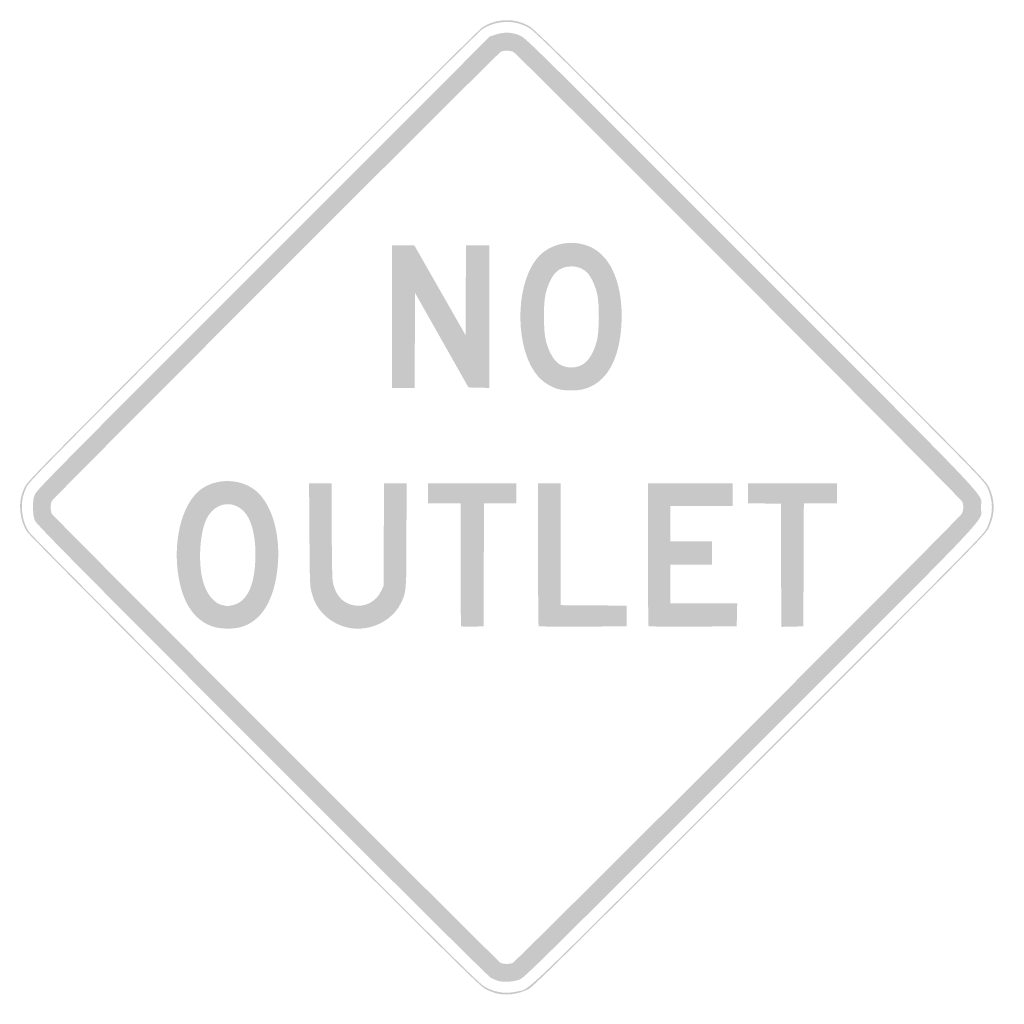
# Model space of a CAD drawing. Header units: inches. Extents: x -21.2 to 21.7, y -21.6 to 21.2.
import ezdxf

# ---------------------------------------------------------------- set-up
doc = ezdxf.new("R2010")
doc.units = ezdxf.units.IN
doc.header["$MEASUREMENT"] = 0

msp = doc.modelspace()

# ---------------------------------------------------------------- hatches: boundary and pattern name
h = msp.add_hatch(color=7)
edge = h.paths.add_edge_path()
edge.add_spline(control_points=[(-0.48, -21.153), (-0.593, -21.122), (-0.796, -21.043), (-0.931, -20.975), (-1.153, -20.865), (-2.128, -19.903), (-10.961, -11.074), (-16.483, -5.555), (-20.806, -1.204), (-20.885, -1.086), (-21.078, -0.798), (-21.179, -0.489), (-21.203, -0.113), (-21.227, 0.258), (-21.176, 0.518), (-21.008, 0.883), (-20.897, 1.124), (-20.357, 1.672), (-11.093, 10.942), (-5.558, 16.48), (-1.204, 20.806), (-1.086, 20.885), (-0.805, 21.073), (-0.492, 21.178), (-0.137, 21.203), (0.235, 21.228), (0.532, 21.167), (0.893, 20.99), (1.167, 20.855), (1.531, 20.496), (11.014, 11.014), (20.682, 1.346), (20.854, 1.172), (20.993, 0.883), (21.273, 0.302), (21.272, -0.29), (20.991, -0.883), (20.854, -1.174), (20.737, -1.292), (11.015, -11.012), (2.429, -19.596), (1.147, -20.862), (0.938, -20.97), (0.494, -21.199), (-0.048, -21.269), (-0.48, -21.153)], knot_values=[0, 0, 0, 0, 1, 1, 1, 2, 2, 2, 3, 3, 3, 4, 4, 4, 5, 5, 5, 6, 6, 6, 7, 7, 7, 8, 8, 8, 9, 9, 9, 10, 10, 10, 11, 11, 11, 12, 12, 12, 13, 13, 13, 14, 14, 14, 15, 15, 15, 15], degree=3, periodic=0)
edge = h.paths.add_edge_path(flags=0)
edge.add_spline(control_points=[(0.448, -21.074), (1.04, -20.935), (0.313, -21.633), (10.975, -10.973), (20.659, -1.292), (20.775, -1.174), (20.913, -0.883), (21.194, -0.29), (21.194, 0.302), (20.914, 0.883), (20.775, 1.172), (20.604, 1.346), (10.975, 10.975), (1.53, 20.419), (1.167, 20.777), (0.893, 20.911), (0.532, 21.088), (0.235, 21.15), (-0.137, 21.124), (-0.492, 21.099), (-0.805, 20.995), (-1.086, 20.807), (-1.204, 20.728), (-5.542, 16.418), (-11.054, 10.903), (-20.281, 1.67), (-20.818, 1.124), (-20.93, 0.883), (-21.098, 0.518), (-21.148, 0.258), (-21.125, -0.113), (-21.101, -0.489), (-21, -0.798), (-20.807, -1.086), (-20.728, -1.204), (-16.421, -5.539), (-10.922, -11.035), (-2.125, -19.828), (-1.153, -20.786), (-0.931, -20.897), (-0.455, -21.133), (-0.033, -21.188), (0.448, -21.074)], knot_values=[0, 0, 0, 0, 1, 1, 1, 2, 2, 2, 3, 3, 3, 4, 4, 4, 5, 5, 5, 6, 6, 6, 7, 7, 7, 8, 8, 8, 9, 9, 9, 10, 10, 10, 11, 11, 11, 12, 12, 12, 13, 13, 13, 14, 14, 14, 14], degree=3, periodic=0)
h = msp.add_hatch(color=7)
edge = h.paths.add_edge_path()
edge.add_spline(control_points=[(-0.392, -20.611), (-0.479, -20.582), (-0.62, -20.522), (-0.706, -20.477), (-0.804, -20.425), (-4.545, -16.711), (-10.664, -10.59), (-18.889, -2.361), (-20.478, -0.753), (-20.553, -0.589), (-20.625, -0.428), (-20.642, -0.321), (-20.643, 0), (-20.644, 0.35), (-20.632, 0.416), (-20.537, 0.608), (-20.447, 0.791), (-18.921, 2.333), (-10.588, 10.661)], knot_values=[0, 0, 0, 0, 1, 1, 1, 2, 2, 2, 3, 3, 3, 4, 4, 4, 5, 5, 5, 6, 6, 6, 6], degree=3, periodic=0)
edge.add_line((-10.588, 10.661), (-0.746, 20.498))
edge.add_line((-0.746, 20.498), (-0.476, 20.586))
edge.add_spline(control_points=[(-0.476, 20.586), (-0.099, 20.708), (0.275, 20.684), (0.617, 20.514), (0.84, 20.404), (1.795, 19.46), (10.66, 10.589), (21.665, -0.425), (20.64, 0.663), (20.643, -0.001), (20.646, -0.672), (21.658, 0.401), (10.589, -10.66), (1.679, -19.562), (0.765, -20.464), (0.569, -20.546), (0.307, -20.657), (-0.161, -20.688), (-0.392, -20.611)], knot_values=[0, 0, 0, 0, 1, 1, 1, 2, 2, 2, 3, 3, 3, 4, 4, 4, 5, 5, 5, 6, 6, 6, 6], degree=3, periodic=0)
edge = h.paths.add_edge_path(flags=0)
edge.add_spline(control_points=[(0.243, -19.838), (0.384, -19.785), (19.74, -0.437), (19.82, -0.269), (19.889, -0.124), (19.896, 0.086), (19.838, 0.243), (19.791, 0.368), (0.453, 19.734), (0.286, 19.822), (0.161, 19.889), (-0.147, 19.897), (-0.267, 19.835), (-0.389, 19.774), (-19.754, 0.415), (-19.822, 0.286), (-19.895, 0.15), (-19.895, -0.15), (-19.822, -0.286), (-19.759, -0.406), (-0.397, -19.768), (-0.275, -19.834), (-0.174, -19.888), (0.101, -19.891), (0.243, -19.838)], knot_values=[0, 0, 0, 0, 1, 1, 1, 2, 2, 2, 3, 3, 3, 4, 4, 4, 5, 5, 5, 6, 6, 6, 7, 7, 7, 8, 8, 8, 8], degree=3, periodic=0)
h = msp.add_hatch(color=7)
edge = h.paths.add_edge_path()
edge.add_spline(control_points=[(2.276, 5.137), (1.953, 5.216), (1.603, 5.428), (1.367, 5.688), (0.359, 6.8), (0.315, 9.587), (1.287, 10.813), (1.825, 11.493), (2.843, 11.711), (3.666, 11.322), (4.558, 10.9), (5.059, 9.659), (4.99, 8.046), (4.921, 6.434), (4.334, 5.403), (3.335, 5.143), (3.063, 5.072), (2.554, 5.069), (2.276, 5.137)], knot_values=[0, 0, 0, 0, 1, 1, 1, 2, 2, 2, 3, 3, 3, 4, 4, 4, 5, 5, 5, 6, 6, 6, 6], degree=3, periodic=0)
edge = h.paths.add_edge_path(flags=0)
edge.add_spline(control_points=[(3.185, 6.162), (3.51, 6.296), (3.758, 6.661), (3.912, 7.233), (4.022, 7.64), (4.035, 8.83), (3.933, 9.278), (3.856, 9.618), (3.689, 9.992), (3.53, 10.18), (3.18, 10.595), (2.433, 10.595), (2.082, 10.18), (1.923, 9.993), (1.756, 9.619), (1.679, 9.278), (1.576, 8.828), (1.589, 7.641), (1.7, 7.229), (1.843, 6.705), (2.07, 6.341), (2.344, 6.197), (2.599, 6.064), (2.913, 6.051), (3.185, 6.162)], knot_values=[0, 0, 0, 0, 1, 1, 1, 2, 2, 2, 3, 3, 3, 4, 4, 4, 5, 5, 5, 6, 6, 6, 7, 7, 7, 8, 8, 8, 8], degree=3, periodic=0)
for points in [[(-5.004, 8.301), (-5.004, 11.401), (-4.519, 11.401), (-4.033, 11.401), (-2.919, 9.45), (-1.805, 7.499), (-1.795, 9.45), (-1.785, 11.401), (-1.275, 11.401), (-0.765, 11.401), (-0.765, 8.3), (-0.765, 5.198), (-1.221, 5.209), (-1.677, 5.22), (-2.84, 7.277), (-4.003, 9.333), (-4.013, 7.267), (-4.024, 5.2), (-4.514, 5.2), (-5.004, 5.2), (-5.004, 8.301)], [(11.941, -2.523), (11.931, 0.157), (11.215, 0.168), (10.499, 0.178), (10.499, 0.609), (10.499, 1.04), (12.441, 1.04), (14.384, 1.04), (14.384, 0.608), (14.384, 0.177), (13.658, 0.177), (12.933, 0.177), (12.922, -2.502), (12.912, -5.181), (12.432, -5.192), (11.951, -5.203), (11.941, -2.523)]]:
    msp.add_hatch(color=7).paths.add_polyline_path(points)
h = msp.add_hatch(color=7)
edge = h.paths.add_edge_path()
edge.add_spline(control_points=[(-12.823, -5.187), (-13.662, -4.901), (-14.182, -4.078), (-14.341, -2.787), (-14.533, -1.214), (-14.076, 0.311), (-13.254, 0.839), (-12.516, 1.312), (-11.46, 1.227), (-10.853, 0.645), (-10.206, 0.025), (-9.867, -1.227), (-9.987, -2.553), (-10.121, -4.034), (-10.7, -4.981), (-11.616, -5.218), (-11.97, -5.31), (-12.502, -5.296), (-12.823, -5.187)], knot_values=[0, 0, 0, 0, 1, 1, 1, 2, 2, 2, 3, 3, 3, 4, 4, 4, 5, 5, 5, 6, 6, 6, 6], degree=3, periodic=0)
edge = h.paths.add_edge_path(flags=0)
edge.add_spline(control_points=[(-11.876, -4.236), (-11.356, -4.082), (-11.048, -3.49), (-10.973, -2.499), (-10.912, -1.698), (-11.013, -0.949), (-11.245, -0.489), (-11.671, 0.355), (-12.67, 0.347), (-13.089, -0.504), (-13.348, -1.031), (-13.445, -2.129), (-13.304, -2.948), (-13.19, -3.606), (-12.859, -4.115), (-12.466, -4.236), (-12.227, -4.31), (-12.124, -4.31), (-11.876, -4.236)], knot_values=[0, 0, 0, 0, 1, 1, 1, 2, 2, 2, 3, 3, 3, 4, 4, 4, 5, 5, 5, 6, 6, 6, 6], degree=3, periodic=0)
h = msp.add_hatch(color=7)
edge = h.paths.add_edge_path()
edge.add_spline(control_points=[(-7.006, -5.217), (-7.374, -5.119), (-7.704, -4.933), (-7.962, -4.676), (-8.247, -4.392), (-8.389, -4.143), (-8.505, -3.722), (-8.586, -3.427), (-8.59, -3.322), (-8.605, -1.187)], knot_values=[0, 0, 0, 0, 1, 1, 1, 2, 2, 2, 3, 3, 3, 3], degree=3, periodic=0)
edge.add_line((-8.605, -1.187), (-8.621, 1.04))
edge.add_line((-8.621, 1.04), (-8.127, 1.04))
edge.add_line((-8.127, 1.04), (-7.634, 1.04))
edge.add_line((-7.634, 1.04), (-7.632, -0.932))
edge.add_spline(control_points=[(-7.632, -0.932), (-7.632, -2.017), (-7.615, -3.027), (-7.596, -3.177), (-7.521, -3.757), (-7.192, -4.159), (-6.709, -4.259), (-6.188, -4.367), (-5.691, -4.109), (-5.467, -3.615)], knot_values=[0, 0, 0, 0, 1, 1, 1, 2, 2, 2, 3, 3, 3, 3], degree=3, periodic=0)
edge.add_line((-5.467, -3.615), (-5.377, -3.415))
edge.add_line((-5.377, -3.415), (-5.366, -1.187))
edge.add_line((-5.366, -1.187), (-5.355, 1.04))
edge.add_line((-5.355, 1.04), (-4.865, 1.04))
edge.add_line((-4.865, 1.04), (-4.376, 1.04))
edge.add_line((-4.376, 1.04), (-4.377, -1.168))
edge.add_spline(control_points=[(-4.377, -1.168), (-4.378, -3.606), (-4.384, -3.692), (-4.62, -4.171), (-5.025, -4.998), (-6.081, -5.461), (-7.006, -5.217)], knot_values=[0, 0, 0, 0, 1, 1, 1, 2, 2, 2, 2], degree=3, periodic=0)
h = msp.add_hatch(color=7)
edge = h.paths.add_edge_path()
edge.add_spline(control_points=[(-1.994, -5.175), (-2.009, -5.16), (-2.021, -3.95), (-2.021, -2.486)], knot_values=[0, 0, 0, 0, 1, 1, 1, 1], degree=3, periodic=0)
edge.add_line((-2.021, -2.486), (-2.021, 0.177))
edge.add_line((-2.021, 0.177), (-2.728, 0.177))
edge.add_line((-2.728, 0.177), (-3.434, 0.177))
edge.add_line((-3.434, 0.177), (-3.434, 0.608))
edge.add_line((-3.434, 0.608), (-3.434, 1.04))
edge.add_line((-3.434, 1.04), (-1.511, 1.04))
edge.add_line((-1.511, 1.04), (0.412, 1.04))
edge.add_line((0.412, 1.04), (0.412, 0.608))
edge.add_line((0.412, 0.608), (0.412, 0.177))
edge.add_line((0.412, 0.177), (-0.294, 0.177))
edge.add_line((-0.294, 0.177), (-1, 0.177))
edge.add_line((-1, 0.177), (-1.01, -2.502))
edge.add_line((-1.01, -2.502), (-1.02, -5.181))
edge.add_line((-1.02, -5.181), (-1.494, -5.192))
edge.add_spline(control_points=[(-1.494, -5.192), (-1.754, -5.198), (-1.979, -5.19), (-1.994, -5.175)], knot_values=[0, 0, 0, 0, 1, 1, 1, 1], degree=3, periodic=0)
h = msp.add_hatch(color=7)
edge = h.paths.add_edge_path()
edge.add_spline(control_points=[(1.381, -5.174), (1.366, -5.16), (1.354, -3.756), (1.354, -2.054)], knot_values=[0, 0, 0, 0, 1, 1, 1, 1], degree=3, periodic=0)
edge.add_line((1.354, -2.054), (1.354, 1.04))
edge.add_line((1.354, 1.04), (1.845, 1.04))
edge.add_line((1.845, 1.04), (2.335, 1.04))
edge.add_line((2.335, 1.04), (2.335, -1.609))
edge.add_line((2.335, -1.609), (2.335, -4.257))
edge.add_line((2.335, -4.257), (3.778, -4.268))
edge.add_line((3.778, -4.268), (5.22, -4.278))
edge.add_line((5.22, -4.278), (5.22, -4.729))
edge.add_line((5.22, -4.729), (5.22, -5.181))
edge.add_line((5.22, -5.181), (3.314, -5.191))
edge.add_spline(control_points=[(3.314, -5.191), (2.265, -5.196), (1.395, -5.189), (1.381, -5.174)], knot_values=[0, 0, 0, 0, 1, 1, 1, 1], degree=3, periodic=0)
h = msp.add_hatch(color=7)
edge = h.paths.add_edge_path()
edge.add_spline(control_points=[(6.169, -5.174), (6.154, -5.16), (6.142, -3.756), (6.142, -2.054)], knot_values=[0, 0, 0, 0, 1, 1, 1, 1], degree=3, periodic=0)
edge.add_line((6.142, -2.054), (6.142, 1.04))
edge.add_line((6.142, 1.04), (7.987, 1.04))
edge.add_line((7.987, 1.04), (9.831, 1.04))
edge.add_line((9.831, 1.04), (9.831, 0.549))
edge.add_line((9.831, 0.549), (9.831, 0.059))
edge.add_line((9.831, 0.059), (8.477, 0.059))
edge.add_line((8.477, 0.059), (7.123, 0.059))
edge.add_line((7.123, 0.059), (7.123, -0.706))
edge.add_line((7.123, -0.706), (7.123, -1.472))
edge.add_line((7.123, -1.472), (8.026, -1.472))
edge.add_line((8.026, -1.472), (8.929, -1.472))
edge.add_line((8.929, -1.472), (8.929, -1.982))
edge.add_line((8.929, -1.982), (8.929, -2.492))
edge.add_line((8.929, -2.492), (8.026, -2.492))
edge.add_line((8.026, -2.492), (7.123, -2.492))
edge.add_line((7.123, -2.492), (7.123, -3.336))
edge.add_line((7.123, -3.336), (7.123, -4.18))
edge.add_line((7.123, -4.18), (8.577, -4.18))
edge.add_line((8.577, -4.18), (10.03, -4.18))
edge.add_line((10.03, -4.18), (10.019, -4.68))
edge.add_line((10.019, -4.68), (10.008, -5.181))
edge.add_line((10.008, -5.181), (8.102, -5.191))
edge.add_spline(control_points=[(8.102, -5.191), (7.053, -5.196), (6.183, -5.189), (6.169, -5.174)], knot_values=[0, 0, 0, 0, 1, 1, 1, 1], degree=3, periodic=0)

doc.saveas('drawing.dxf')
